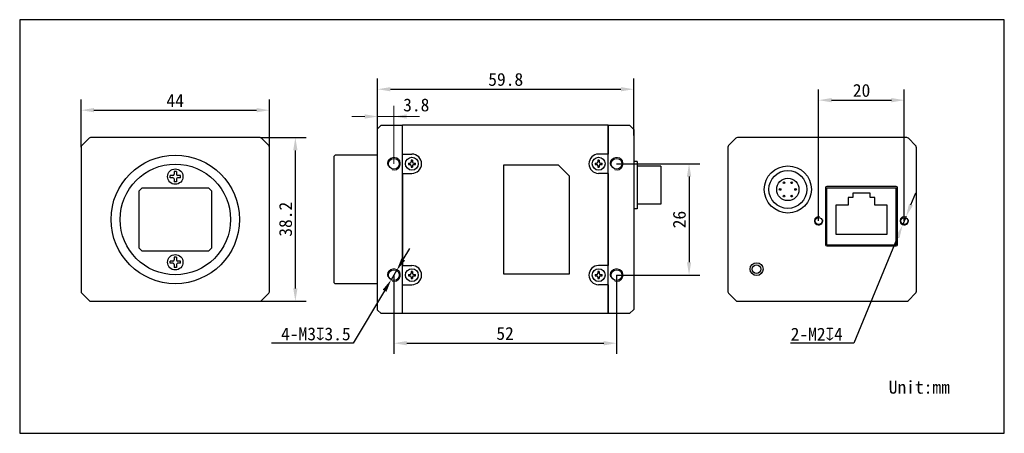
# Model space of a CAD drawing. Header units: millimetres. Extents: x 31 to 261, y 54 to 150.
import ezdxf

# ---------------------------------------------------------------- set-up
doc = ezdxf.new("R2010")
doc.units = ezdxf.units.MM
doc.header["$LTSCALE"] = 16.335
doc.header["$PDMODE"] = 3
doc.header["$PDSIZE"] = 8
doc.layers.get('0').update_dxf_attribs({"linetype": 'CONTINUOUS'})
doc.layers.get('Defpoints').update_dxf_attribs({"linetype": 'CONTINUOUS'})
for name, color, linetype in [('D-01-34-26-0485CONTINUOUS_LINE', 7, 'CONTINUOUS'), ('D-01-34-26-0615CONTINUOUS_LINE', 7, 'CONTINUOUS'), ('D-01-34-26-0616CONTINUOUS_LINE', 7, 'CONTINUOUS'), ('D-01-34-26-0717CONTINUOUS_LINE', 7, 'CONTINUOUS'), ('D-01-35-26-0467CONTINUOUS_LINE', 7, 'CONTINUOUS'), ('D-01-36-26-0032CONTINUOUS_LINE', 7, 'CONTINUOUS'), ('DANGPIANCONTINUOUS_LINE', 7, 'CONTINUOUS'), ('DIMENSIONTEXT', 7, 'CONTINUOUS'), ('HR10A-7R-6PBCONTINUOUS_LINE', 7, 'CONTINUOUS'), ('HR10A-7R-6PBDXF_CONTINUOUS_LINE', 7, 'CONTINUOUS'), ('RJ45-B563S-LEDCONTINUOUS_LINE', 7, 'CONTINUOUS'), ('SC-CM2X3BCONTINUOUS_LINE', 7, 'CONTINUOUS'), ('SC-T1M2X3BCONTINUOUS_LINE', 7, 'CONTINUOUS')]:
    doc.layers.add(name, color=color, linetype=linetype)
doc.layers.add('DIMENSIONDIMENSION', color=7, linetype='CONTINUOUS', lineweight=13)
doc.styles.get("Standard").update_dxf_attribs({"font": 'simfang.ttf'})
doc.dimstyles.new('DIMSTYLE_1', dxfattribs={"dimtxt": 3, "dimasz": 3, "dimexe": 2.5, "dimexo": 0, "dimgap": 0.75, "dimtad": 1, "dimdec": 3, "dimdsep": 46, "dimtxsty": 'STANDARD', "dimblk": '_FILLED', "dimblk1": '_FILLED', "dimblk2": '_FILLED', "dimcen": 0.09, "dimclrt": 3, "dimadec": 0, "dimazin": 0, "dimtp": 0.001, "dimtm": 0.001, "dimtfac": 1, "dimtdec": 3, "dimtofl": 0, "dimtmove": 0, "dimatfit": 3, "dimldrblk": '_FILLED', "dimfxl": 1, "dimtolj": 1, "dimarcsym": 0})
doc.dimstyles.new('DIMSTYLE_2', dxfattribs={"dimtxt": 3, "dimasz": 3, "dimexe": 2.5, "dimexo": 0, "dimtad": 1, "dimdec": 3, "dimdsep": 46, "dimtxsty": 'STANDARD', "dimblk": '_FILLED', "dimblk1": '_FILLED', "dimblk2": '_FILLED', "dimcen": 0.09, "dimclrt": 3, "dimadec": 0, "dimazin": 0, "dimtp": 0.001, "dimtm": 0.001, "dimtfac": 1, "dimtdec": 3, "dimtmove": 0, "dimatfit": 2, "dimldrblk": '_FILLED', "dimfxl": 1, "dimtolj": 1, "dimarcsym": 0})

# ---------------------------------------------------------------- blocks, each defined once
blk = doc.blocks.new('_FILLED')
at = {"color": 0, "linetype": 'ByBlock'}
blk.add_solid([(0, 0), (-1, 0.167), (-1, -0.167)], dxfattribs=at)
blk = doc.blocks.new('*D1')
at = {"layer": 'Defpoints', "color": 0, "transparency": 16777216}
for p in [(87.56, 122.92), (95.81, 122.92), (87.56, 84.72)]:
    blk.add_point(p, dxfattribs=at)
at = {"layer": 'DIMENSIONDIMENSION', "color": 0, "lineweight": -2, "transparency": 16777216}
for p, q in [((87.56, 122.92), (98.31, 122.92)), ((95.81, 87.72), (95.81, 119.92)), ((87.56, 84.72), (98.31, 84.72))]:
    blk.add_line(p, q, dxfattribs=at)
at = {"layer": 'DIMENSIONDIMENSION', "color": 0, "lineweight": -2, "transparency": 16777216, "xscale": 3, "yscale": 3, "zscale": 3}
for p, rotation in [((95.81, 122.92), 90), ((95.81, 84.72), 270)]:
    blk.add_blockref('_FILLED', p, dxfattribs=dict(at, rotation=rotation))
at = {"layer": 'DIMENSIONDIMENSION', "color": 7, "lineweight": 15, "transparency": 16777216, "insert": (92.01, 103.86), "char_height": 3, "attachment_point": 2, "rotation": 90}
blk.add_mtext('\\A1;38.2', dxfattribs=at)
blk = doc.blocks.new('*D2')
at = {"layer": 'Defpoints', "color": 0, "transparency": 16777216}
for p in [(89.77, 129.33), (45.77, 120.71), (89.77, 120.71)]:
    blk.add_point(p, dxfattribs=at)
at = {"layer": 'DIMENSIONDIMENSION', "color": 0, "lineweight": -2, "transparency": 16777216}
for p, q in [((45.77, 120.71), (45.77, 131.83)), ((89.77, 120.71), (89.77, 131.83)), ((48.77, 129.33), (86.77, 129.33))]:
    blk.add_line(p, q, dxfattribs=at)
at = {"layer": 'DIMENSIONDIMENSION', "color": 0, "lineweight": -2, "transparency": 16777216, "xscale": 3, "yscale": 3, "zscale": 3, "rotation": 180}
blk.add_blockref('_FILLED', (45.77, 129.33), dxfattribs=at)
at = {"layer": 'DIMENSIONDIMENSION', "color": 0, "lineweight": -2, "transparency": 16777216, "xscale": 3, "yscale": 3, "zscale": 3}
blk.add_blockref('_FILLED', (89.77, 129.33), dxfattribs=at)
at = {"layer": 'DIMENSIONDIMENSION', "color": 7, "lineweight": 15, "transparency": 16777216, "insert": (67.74, 133.08), "char_height": 3, "attachment_point": 2}
blk.add_mtext('\\A1;44', dxfattribs=at)
blk = doc.blocks.new('*D3')
at = {"layer": 'Defpoints', "color": 0, "transparency": 16777216}
for p in [(174.83, 134.22), (115.03, 123.48), (174.83, 123.41)]:
    blk.add_point(p, dxfattribs=at)
at = {"layer": 'DIMENSIONDIMENSION', "color": 0, "lineweight": -2, "transparency": 16777216}
for p, q in [((115.03, 123.48), (115.03, 136.72)), ((174.83, 123.41), (174.83, 136.72)), ((118.03, 134.22), (171.83, 134.22))]:
    blk.add_line(p, q, dxfattribs=at)
at = {"layer": 'DIMENSIONDIMENSION', "color": 0, "lineweight": -2, "transparency": 16777216, "xscale": 3, "yscale": 3, "zscale": 3, "rotation": 180}
blk.add_blockref('_FILLED', (115.03, 134.22), dxfattribs=at)
at = {"layer": 'DIMENSIONDIMENSION', "color": 0, "lineweight": -2, "transparency": 16777216, "xscale": 3, "yscale": 3, "zscale": 3}
blk.add_blockref('_FILLED', (174.83, 134.22), dxfattribs=at)
at = {"layer": 'DIMENSIONDIMENSION', "color": 7, "lineweight": 15, "transparency": 16777216, "insert": (144.94, 138.02), "char_height": 3, "attachment_point": 2}
blk.add_mtext('\\A1;59.8', dxfattribs=at)
blk = doc.blocks.new('*D5')
at = {"layer": 'Defpoints', "color": 0, "transparency": 16777216}
for p in [(238.03, 131.67), (218.03, 103.47), (238.03, 103.47)]:
    blk.add_point(p, dxfattribs=at)
at = {"layer": 'DIMENSIONDIMENSION', "color": 0, "lineweight": -2, "transparency": 16777216}
for p, q in [((218.03, 103.47), (218.03, 134.17)), ((238.03, 103.47), (238.03, 134.17)), ((221.03, 131.67), (235.03, 131.67))]:
    blk.add_line(p, q, dxfattribs=at)
at = {"layer": 'DIMENSIONDIMENSION', "color": 0, "lineweight": -2, "transparency": 16777216, "xscale": 3, "yscale": 3, "zscale": 3, "rotation": 180}
blk.add_blockref('_FILLED', (218.03, 131.67), dxfattribs=at)
at = {"layer": 'DIMENSIONDIMENSION', "color": 0, "lineweight": -2, "transparency": 16777216, "xscale": 3, "yscale": 3, "zscale": 3}
blk.add_blockref('_FILLED', (238.03, 131.67), dxfattribs=at)
at = {"layer": 'DIMENSIONDIMENSION', "color": 7, "lineweight": 15, "transparency": 16777216, "insert": (228.05, 135.45), "char_height": 3, "attachment_point": 2}
blk.add_mtext('\\A1;20', dxfattribs=at)
blk = doc.blocks.new('*D6')
at = {"layer": 'Defpoints', "color": 0, "transparency": 16777216}
for p in [(170.83, 116.82), (170.83, 90.82), (187.76, 90.82)]:
    blk.add_point(p, dxfattribs=at)
at = {"layer": 'DIMENSIONDIMENSION', "color": 0, "lineweight": -2, "transparency": 16777216}
for p, q in [((170.83, 116.82), (190.26, 116.82)), ((187.76, 113.82), (187.76, 93.82)), ((170.83, 90.82), (190.26, 90.82))]:
    blk.add_line(p, q, dxfattribs=at)
at = {"layer": 'DIMENSIONDIMENSION', "color": 0, "lineweight": -2, "transparency": 16777216, "xscale": 3, "yscale": 3, "zscale": 3}
for p, rotation in [((187.76, 116.82), 90), ((187.76, 90.82), 270)]:
    blk.add_blockref('_FILLED', p, dxfattribs=dict(at, rotation=rotation))
at = {"layer": 'DIMENSIONDIMENSION', "color": 7, "lineweight": 15, "transparency": 16777216, "insert": (183.98, 103.79), "char_height": 3, "attachment_point": 2, "rotation": 90}
blk.add_mtext('\\A1;26', dxfattribs=at)
blk = doc.blocks.new('*D7')
at = {"layer": 'Defpoints', "color": 0, "transparency": 16777216}
for p in [(118.83, 90.82), (170.83, 90.82), (170.83, 74.92)]:
    blk.add_point(p, dxfattribs=at)
at = {"layer": 'DIMENSIONDIMENSION', "color": 0, "lineweight": -2, "transparency": 16777216}
for p, q in [((118.83, 90.82), (118.83, 72.42)), ((170.83, 90.82), (170.83, 72.42)), ((121.83, 74.92), (167.83, 74.92))]:
    blk.add_line(p, q, dxfattribs=at)
at = {"layer": 'DIMENSIONDIMENSION', "color": 0, "lineweight": -2, "transparency": 16777216, "xscale": 3, "yscale": 3, "zscale": 3, "rotation": 180}
blk.add_blockref('_FILLED', (118.83, 74.92), dxfattribs=at)
at = {"layer": 'DIMENSIONDIMENSION', "color": 0, "lineweight": -2, "transparency": 16777216, "xscale": 3, "yscale": 3, "zscale": 3}
blk.add_blockref('_FILLED', (170.83, 74.92), dxfattribs=at)
at = {"layer": 'DIMENSIONDIMENSION', "color": 7, "lineweight": 15, "transparency": 16777216, "insert": (144.79, 78.7), "char_height": 3, "attachment_point": 2}
blk.add_mtext('\\A1;52', dxfattribs=at)
blk = doc.blocks.new('*D8')
at = {"layer": 'Defpoints', "color": 0, "transparency": 16777216}
for p in [(118.19, 89.75), (119.47, 91.89)]:
    blk.add_point(p, dxfattribs=at)
at = {"layer": 'DIMENSIONDIMENSION', "color": 0, "lineweight": -2, "transparency": 16777216}
for p, q in [((121.01, 94.47), (122.54, 97.05)), ((119.47, 91.89), (118.19, 89.75)), ((116.66, 87.17), (109.35, 74.92)), ((109.35, 74.92), (90.22, 74.92))]:
    blk.add_line(p, q, dxfattribs=at)
at = {"layer": 'DIMENSIONDIMENSION', "color": 0, "lineweight": -2, "transparency": 16777216, "xscale": 3, "yscale": 3, "zscale": 3}
for p, rotation in [((119.47, 91.89), 239.198517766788), ((118.19, 89.75), 59.19851776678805)]:
    blk.add_blockref('_FILLED', p, dxfattribs=dict(at, rotation=rotation))
at = {"layer": 'DIMENSIONDIMENSION', "color": 7, "lineweight": 15, "transparency": 16777216, "insert": (108.73, 78.59), "char_height": 3, "attachment_point": 3}
blk.add_mtext('\\A1;4-M3{\\Fgdt|c134;x}3.5', dxfattribs=at)
blk = doc.blocks.new('*D9')
at = {"layer": 'Defpoints', "color": 0, "transparency": 16777216}
for p in [(238.45, 104.49), (237.61, 102.45)]:
    blk.add_point(p, dxfattribs=at)
at = {"layer": 'DIMENSIONDIMENSION', "color": 0, "lineweight": -2, "transparency": 16777216}
for p, q in [((239.59, 107.26), (240.73, 110.04)), ((238.45, 104.49), (237.61, 102.45)), ((236.47, 99.68), (226.28, 74.92)), ((226.28, 74.92), (211.49, 74.92))]:
    blk.add_line(p, q, dxfattribs=at)
at = {"layer": 'DIMENSIONDIMENSION', "color": 0, "lineweight": -2, "transparency": 16777216, "xscale": 3, "yscale": 3, "zscale": 3}
for p, rotation in [((238.45, 104.49), 247.6374990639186), ((237.61, 102.45), 67.63749906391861)]:
    blk.add_blockref('_FILLED', p, dxfattribs=dict(at, rotation=rotation))
at = {"layer": 'DIMENSIONDIMENSION', "color": 7, "lineweight": 15, "transparency": 16777216, "insert": (211.49, 78.54), "char_height": 3, "attachment_point": 1}
blk.add_mtext('\\A1;2-M2{\\Fgdt|c134;x}4', dxfattribs=at)

msp = doc.modelspace()

# ---------------------------------------------------------------- linework, layer by layer
for p, q in [((31.428, 150.4563), (31.428, 53.8843)), ((261.3882, 150.4563), (31.428, 150.4563)), ((261.3882, 53.8843), (261.3882, 150.4563)), ((31.428, 53.8843), (261.3882, 53.8843))]:
    msp.add_line(p, q)
at = {"color": 8, "lineweight": 15}
for p, q in [((115.0318, 116.4649), (115.0318, 130.3528)), ((118.8318, 116.8208), (118.8318, 130.3528)), ((112.0318, 127.8528), (109.0318, 127.8528)), ((115.0318, 127.8528), (124.8318, 127.8528))]:
    msp.add_line(p, q, dxfattribs=at)
at = {"lineweight": 30}
for p, q in [((179.7318, 116.2458), (176.6318, 116.2458)), ((179.7318, 107.3958), (176.6318, 107.3958))]:
    msp.add_line(p, q, dxfattribs=at)
at = {"layer": 'D-01-34-26-0485CONTINUOUS_LINE', "color": 8, "linetype": 'Continuous', "lineweight": 15}
for centre in [(218.0265, 103.4708), (238.0265, 103.4708)]:
    msp.add_arc(centre, 1, 75, 15, dxfattribs=at)
at = {"layer": 'D-01-34-26-0615CONTINUOUS_LINE', "color": 7, "lineweight": 30}
for p, q in [((168.8318, 125.8208), (173.8318, 125.8208)), ((168.8318, 81.8208), (168.8318, 125.8188)), ((173.8318, 125.8208), (174.8318, 124.8208)), ((174.8318, 124.8208), (174.8318, 82.8208)), ((198.6842, 122.7743), (196.9771, 121.0672)), ((238.6235, 122.9208), (199.0378, 122.9208)), ((240.6842, 121.0672), (238.9771, 122.7743)), ((196.8307, 120.7137), (196.8307, 86.9279)), ((240.8307, 120.7137), (240.8307, 86.9279)), ((219.6307, 111.2208), (219.6307, 97.9208)), ((236.1307, 111.5208), (219.9307, 111.5208)), ((236.4307, 97.9208), (236.4307, 111.2208)), ((219.9307, 97.6208), (236.1307, 97.6208)), ((196.9771, 86.5743), (198.6842, 84.8672)), ((238.9771, 84.8672), (240.6842, 86.5743)), ((173.8318, 81.8208), (174.8318, 82.8208)), ((199.0378, 84.7208), (238.6235, 84.7208)), ((173.8318, 81.8208), (168.8318, 81.8208))]:
    msp.add_line(p, q, dxfattribs=at)
for centre, radius in [((170.8318, 116.8208), 1.25), ((218.0265, 103.4708), 0.8), ((238.0265, 103.4708), 0.8), ((170.8318, 90.8208), 1.25), ((203.5307, 92.2208), 1.5)]:
    msp.add_circle(centre, radius, dxfattribs=at)
for centre, radius, start, end in [((199.0378, 122.4208), 0.5, 90, 135), ((238.6235, 122.4208), 0.5, 45, 90), ((197.3307, 120.7137), 0.5, 135, 180), ((240.3307, 120.7137), 0.5, 0, 45), ((219.9307, 111.2208), 0.3, 90, 180), ((236.1307, 111.2208), 0.3, 0, 90), ((219.9307, 97.9208), 0.3, 180, 270), ((236.1307, 97.9208), 0.3, 270, 0), ((197.3307, 86.9279), 0.5, 180, 225), ((240.3307, 86.9279), 0.5, 315, 0), ((199.0378, 85.2208), 0.5, 225, 270), ((238.6235, 85.2208), 0.5, 270, 315)]:
    msp.add_arc(centre, radius, start, end, dxfattribs=at)
at = {"layer": 'D-01-34-26-0616CONTINUOUS_LINE', "color": 7, "lineweight": 30}
for p, q in [((115.8454, 125.8208), (115.0318, 125.0072)), ((115.0318, 82.6344), (115.0318, 125.0072)), ((115.8454, 125.8208), (120.8318, 125.8208)), ((120.8318, 81.8208), (120.8318, 125.8208)), ((47.6218, 122.7743), (45.9147, 121.0672)), ((87.5612, 122.9208), (47.9754, 122.9208)), ((89.6218, 121.0672), (87.9147, 122.7743)), ((45.7683, 120.7137), (45.7683, 86.9279)), ((89.7683, 86.9279), (89.7683, 120.7137)), ((104.8918, 118.6208), (105.0918, 118.8208)), ((104.8918, 89.0208), (104.8918, 118.6208)), ((115.0318, 118.8208), (105.0918, 118.8208)), ((104.8918, 89.0208), (105.0918, 88.8208)), ((115.0318, 88.8208), (105.0918, 88.8208)), ((45.9147, 86.5743), (47.6218, 84.8672)), ((87.9147, 84.8672), (89.6218, 86.5743)), ((47.9754, 84.7208), (87.5612, 84.7208)), ((115.0318, 82.6344), (115.8454, 81.8208)), ((120.8318, 81.8208), (115.8454, 81.8208))]:
    msp.add_line(p, q, dxfattribs=at)
for centre, radius in [((67.7683, 103.8208), 15), ((118.8318, 116.8208), 1.25), ((67.7683, 103.8208), 12.9), ((118.8318, 90.8208), 1.25)]:
    msp.add_circle(centre, radius, dxfattribs=at)
for centre, start, end in [((47.9754, 122.4208), 90, 135), ((87.5612, 122.4208), 45, 90), ((46.2683, 120.7137), 135, 180), ((89.2683, 120.7137), 0, 45), ((46.2683, 86.9279), 180, 225), ((89.2683, 86.9279), 315, 0), ((47.9754, 85.2208), 225, 270), ((87.5612, 85.2208), 270, 315)]:
    msp.add_arc(centre, 0.5, start, end, dxfattribs=at)
at = {"layer": 'D-01-34-26-0717CONTINUOUS_LINE', "color": 8, "linetype": 'Continuous', "lineweight": 15}
for centre in [(118.8318, 116.8208), (170.8318, 116.8208), (118.8318, 90.8208), (170.8318, 90.8208)]:
    msp.add_arc(centre, 1.5, 255, 195, dxfattribs=at)
at = {"layer": 'D-01-35-26-0467CONTINUOUS_LINE', "color": 9, "lineweight": 30}
msp.add_circle((203.5307, 92.2208), 1.0102, dxfattribs=at)
at = {"layer": 'D-01-36-26-0032CONTINUOUS_LINE', "color": 7, "lineweight": 30}
for p, q in [((168.8318, 125.8208), (120.8318, 125.8208)), ((120.8318, 119.0708), (120.8318, 125.8188)), ((168.8318, 125.8208), (168.8318, 119.0708)), ((120.8318, 119.0708), (123.0318, 119.0708)), ((168.8318, 119.0708), (166.6318, 119.0708)), ((144.4318, 116.5208), (144.4318, 91.1208)), ((157.2318, 116.5208), (144.4318, 116.5208)), ((157.2318, 116.5208), (159.8318, 113.9208)), ((120.8318, 114.5708), (120.8318, 93.0708)), ((120.8318, 114.5708), (123.0318, 114.5708)), ((159.8318, 91.1208), (159.8318, 113.9208)), ((168.8318, 114.5708), (166.6318, 114.5708)), ((168.8318, 114.5708), (168.8318, 93.0708)), ((120.8318, 93.0708), (123.0318, 93.0708)), ((168.8318, 93.0708), (166.6318, 93.0708)), ((144.4318, 91.1208), (159.8318, 91.1208)), ((120.8318, 88.5708), (123.0318, 88.5708)), ((120.8318, 81.8208), (120.8318, 88.5708)), ((168.8318, 88.5708), (166.6318, 88.5708)), ((168.8318, 88.5708), (168.8318, 81.8208)), ((168.8318, 81.8208), (120.8318, 81.8208))]:
    msp.add_line(p, q, dxfattribs=at)
for centre, start, end in [((123.0318, 116.8208), 270, 90), ((166.6318, 116.8208), 90, 270), ((123.0318, 90.8208), 270, 90), ((166.6318, 90.8208), 90, 270)]:
    msp.add_arc(centre, 2.25, start, end, dxfattribs=at)
at = {"layer": 'DANGPIANCONTINUOUS_LINE', "color": 7, "lineweight": 30}
for p, q in [((59.2183, 110.4208), (59.9183, 111.1208)), ((59.2183, 110.4208), (59.2183, 97.2208)), ((75.6183, 111.1208), (59.9183, 111.1208)), ((75.6183, 111.1208), (76.3183, 110.4208)), ((76.3183, 97.2208), (76.3183, 110.4208)), ((59.9183, 96.5208), (59.2183, 97.2208)), ((76.3183, 97.2208), (75.6183, 96.5208)), ((59.9183, 96.5208), (75.6183, 96.5208))]:
    msp.add_line(p, q, dxfattribs=at)
at = {"layer": 'HR10A-7R-6PBCONTINUOUS_LINE', "color": 7, "lineweight": 30}
for p, q in [((175.6318, 117.3208), (174.8318, 117.3208)), ((175.6318, 117.3208), (175.6318, 106.3208)), ((176.6318, 116.2458), (175.6318, 116.2458)), ((181.1318, 116.2458), (179.7318, 116.2458)), ((181.1318, 116.2458), (181.1318, 107.3958)), ((175.6318, 106.3208), (174.8318, 106.3208)), ((176.6318, 107.3958), (175.6318, 107.3958)), ((181.1318, 107.3958), (179.7318, 107.3958))]:
    msp.add_line(p, q, dxfattribs=at)
at = {"layer": 'HR10A-7R-6PBDXF_CONTINUOUS_LINE', "color": 7, "linetype": 'Continuous', "lineweight": 30}
for centre, radius in [((210.8307, 110.8208), 5.5), ((210.8307, 110.8208), 4.425), ((210.8307, 110.8208), 2.6), ((209.0307, 110.8208), 0.2), ((209.9307, 112.3808), 0.2), ((211.7307, 112.3808), 0.2), ((212.6307, 110.8208), 0.2), ((209.9307, 109.2608), 0.2), ((211.7307, 109.2608), 0.2)]:
    msp.add_circle(centre, radius, dxfattribs=at)
at = {"layer": 'RJ45-B563S-LEDCONTINUOUS_LINE', "color": 7, "lineweight": 30}
for p, q in [((219.9016, 97.9208), (219.9016, 111.1708)), ((219.9016, 111.1708), (236.1516, 111.1708)), ((236.1516, 97.9208), (236.1516, 111.1708)), ((224.9266, 108.9708), (224.9266, 107.1708)), ((226.0266, 108.9708), (224.9266, 108.9708)), ((226.0266, 109.9708), (226.0266, 108.9708)), ((230.0266, 109.9708), (226.0266, 109.9708)), ((230.0266, 108.9708), (230.0266, 109.9708)), ((231.1266, 108.9708), (230.0266, 108.9708)), ((231.1266, 107.1708), (231.1266, 108.9708)), ((222.0266, 107.1708), (222.0266, 100.3708)), ((224.9266, 107.1708), (222.0266, 107.1708)), ((234.0266, 107.1708), (231.1266, 107.1708)), ((234.0266, 100.3708), (234.0266, 107.1708)), ((222.0266, 100.3708), (234.0266, 100.3708)), ((219.9016, 97.9208), (236.1516, 97.9208))]:
    msp.add_line(p, q, dxfattribs=at)
at = {"layer": 'SC-CM2X3BCONTINUOUS_LINE', "color": 7, "lineweight": 30}
for p, q in [((67.5183, 115.0208), (67.5183, 114.3708)), ((68.0183, 115.0208), (67.5183, 115.0208)), ((68.0183, 115.0208), (68.0183, 114.3708)), ((66.5683, 113.5708), (66.5683, 114.0708)), ((67.2183, 114.0708), (66.5683, 114.0708)), ((67.2183, 113.5708), (66.5683, 113.5708)), ((67.5183, 113.2708), (67.5183, 112.6208)), ((68.0183, 113.2708), (68.0183, 112.6208)), ((68.9683, 114.0708), (68.3183, 114.0708)), ((68.9683, 113.5708), (68.3183, 113.5708)), ((68.9683, 113.5708), (68.9683, 114.0708)), ((68.0183, 112.6208), (67.5183, 112.6208)), ((67.5183, 95.0208), (67.5183, 94.3708)), ((68.0183, 95.0208), (67.5183, 95.0208)), ((68.0183, 95.0208), (68.0183, 94.3708)), ((66.5683, 93.5708), (66.5683, 94.0708)), ((67.2183, 94.0708), (66.5683, 94.0708)), ((67.2183, 93.5708), (66.5683, 93.5708)), ((67.5183, 93.2708), (67.5183, 92.6208)), ((68.0183, 92.6208), (67.5183, 92.6208)), ((68.0183, 93.2708), (68.0183, 92.6208)), ((68.9683, 94.0708), (68.3183, 94.0708)), ((68.9683, 93.5708), (68.3183, 93.5708)), ((68.9683, 93.5708), (68.9683, 94.0708))]:
    msp.add_line(p, q, dxfattribs=at)
for centre in [(67.7683, 113.8208), (67.7683, 93.8208)]:
    msp.add_circle(centre, 1.8, dxfattribs=at)
for centre, start, end in [((67.2183, 114.3708), 270, 0), ((67.2183, 113.2708), 0, 90), ((68.3183, 114.3708), 180, 270), ((68.3183, 113.2708), 90, 180), ((67.2183, 94.3708), 270, 0), ((68.3183, 94.3708), 180, 270), ((67.2183, 93.2708), 0, 90), ((68.3183, 93.2708), 90, 180)]:
    msp.add_arc(centre, 0.3, start, end, dxfattribs=at)
at = {"layer": 'SC-T1M2X3BCONTINUOUS_LINE', "color": 7, "lineweight": 30}
for p, q in [((122.8818, 117.6284), (122.8818, 117.2708)), ((123.1818, 117.6284), (123.1818, 117.2708)), ((166.4818, 117.6284), (166.4818, 117.2708)), ((166.7818, 117.6284), (166.7818, 117.2708)), ((122.2242, 116.9708), (122.5818, 116.9708)), ((122.2242, 116.6708), (122.5818, 116.6708)), ((122.8818, 116.3708), (122.8818, 116.0131)), ((123.1818, 116.3708), (123.1818, 116.0131)), ((123.4818, 116.9708), (123.8395, 116.9708)), ((123.4818, 116.6708), (123.8395, 116.6708)), ((165.8242, 116.9708), (166.1818, 116.9708)), ((165.8242, 116.6708), (166.1818, 116.6708)), ((166.4818, 116.3708), (166.4818, 116.0131)), ((166.7818, 116.3708), (166.7818, 116.0131)), ((167.0818, 116.9708), (167.4395, 116.9708)), ((167.0818, 116.6708), (167.4395, 116.6708)), ((122.2242, 90.9708), (122.5818, 90.9708)), ((122.2242, 90.6708), (122.5818, 90.6708)), ((122.8818, 91.6284), (122.8818, 91.2708)), ((122.8818, 90.3708), (122.8818, 90.0131)), ((123.1818, 91.6284), (123.1818, 91.2708)), ((123.1818, 90.3708), (123.1818, 90.0131)), ((123.4818, 90.9708), (123.8395, 90.9708)), ((123.4818, 90.6708), (123.8395, 90.6708)), ((165.8242, 90.9708), (166.1818, 90.9708)), ((165.8242, 90.6708), (166.1818, 90.6708)), ((166.4818, 91.6284), (166.4818, 91.2708)), ((166.4818, 90.3708), (166.4818, 90.0131)), ((166.7818, 91.6284), (166.7818, 91.2708)), ((166.7818, 90.3708), (166.7818, 90.0131)), ((167.0818, 90.9708), (167.4395, 90.9708)), ((167.0818, 90.6708), (167.4395, 90.6708))]:
    msp.add_line(p, q, dxfattribs=at)
for centre in [(123.0318, 116.8208), (166.6318, 116.8208), (123.0318, 90.8208), (166.6318, 90.8208)]:
    msp.add_circle(centre, 1.5, dxfattribs=at)
for centre, radius, start, end in [((123.0318, 113.2119), 4.4191, 88.054819, 91.945181), ((166.6318, 113.2119), 4.4191, 88.054819, 91.945181), ((126.6398, 116.8208), 4.4182, 178.054608, 181.945392), ((122.5818, 117.2708), 0.3, 270, 360), ((122.5818, 116.3708), 0.3, 0, 90), ((123.0318, 120.4297), 4.4191, 268.054819, 271.945181), ((123.4818, 117.2708), 0.3, 180, 270), ((123.4818, 116.3708), 0.3, 90, 180), ((119.4239, 116.8208), 4.4182, 358.054608, 1.945392), ((170.2398, 116.8208), 4.4182, 178.054608, 181.945392), ((166.1818, 117.2708), 0.3, 270, 360), ((166.1818, 116.3708), 0.3, 0, 90), ((166.6318, 120.4297), 4.4191, 268.054819, 271.945181), ((167.0818, 117.2708), 0.3, 180, 270), ((167.0818, 116.3708), 0.3, 90, 180), ((163.0239, 116.8208), 4.4182, 358.054608, 1.945392), ((126.6398, 90.8208), 4.4182, 178.054608, 181.945392), ((122.5818, 91.2708), 0.3, 270, 360), ((122.5818, 90.3708), 0.3, 0, 90), ((123.0318, 87.2119), 4.4191, 88.054819, 91.945181), ((123.0318, 94.4297), 4.4191, 268.054819, 271.945181), ((123.4818, 91.2708), 0.3, 180, 270), ((123.4818, 90.3708), 0.3, 90, 180), ((119.4239, 90.8208), 4.4182, 358.054608, 1.945392), ((170.2398, 90.8208), 4.4182, 178.054608, 181.945392), ((166.1818, 91.2708), 0.3, 270, 360), ((166.1818, 90.3708), 0.3, 0, 90), ((166.6318, 87.2119), 4.4191, 88.054819, 91.945181), ((166.6318, 94.4297), 4.4191, 268.054819, 271.945181), ((167.0818, 91.2708), 0.3, 180, 270), ((167.0818, 90.3708), 0.3, 90, 180), ((163.0239, 90.8208), 4.4182, 358.054608, 1.945392)]:
    msp.add_arc(centre, radius, start, end, dxfattribs=at)

# ---------------------------------------------------------------- block references
at = {"color": 8, "lineweight": 15, "xscale": 3, "yscale": 3, "zscale": 3}
msp.add_blockref('_FILLED', (115.0318, 127.8528), dxfattribs=at)
at = {"color": 8, "lineweight": 15, "xscale": 3, "yscale": 3, "zscale": 3, "rotation": 180}
msp.add_blockref('_FILLED', (118.8318, 127.8528), dxfattribs=at)

# ---------------------------------------------------------------- texts
at = {"lineweight": 15, "insert": (124.0499, 130.5312), "char_height": 3, "attachment_point": 5}
msp.add_mtext('\\A1;3.8', dxfattribs=at)
at = {"layer": 'DIMENSIONTEXT', "color": 7, "insert": (234.3942, 66.1392), "char_height": 3, "width": 15.421875, "attachment_point": 1, "line_spacing_factor": 0.9}
msp.add_mtext('Unit:mm', dxfattribs=at)

# ---------------------------------------------------------------- dimensions: what is measured, and where the dimension line sits
at = {"layer": 'DIMENSIONDIMENSION', "color": 8, "lineweight": 15}
for base, p1, p2, picture, middle in [((174.8318, 134.2161), (115.0318, 123.4838), (174.8318, 123.4066), '*D3', (144.9409, 134.2161)), ((238.0265, 131.6679), (218.0265, 103.4708), (238.0265, 103.4708), '*D5', (228.0529, 131.6679)), ((89.7683, 129.3282), (45.7683, 120.7137), (89.7683, 120.7137), '*D2', (67.736, 129.3282)), ((170.8318, 74.9178), (118.8318, 90.8208), (170.8318, 90.8208), '*D7', (144.7937, 74.9178))]:
    dim = msp.add_linear_dim(base=base, p1=p1, p2=p2, dimstyle='DIMSTYLE_1', override={"dimclrt": 7}, dxfattribs=at)
    dim.commit()
    dim.dimension.update_dxf_attribs({"geometry": picture, "text_midpoint": middle, "dimtype": 160})
for base, p1, p2, angle, picture, middle in [((95.8092, 122.9208), (87.5612, 84.7208), (87.5612, 122.9208), 90, '*D1', (95.8092, 103.8647)), ((187.7636, 90.8208), (170.8318, 116.8208), (170.8318, 90.8208), 270, '*D6', (187.7636, 103.7944))]:
    dim = msp.add_linear_dim(base=base, p1=p1, p2=p2, angle=angle, dimstyle='DIMSTYLE_1', override={"dimclrt": 7}, dxfattribs=at)
    dim.commit()
    dim.dimension.update_dxf_attribs({"geometry": picture, "text_midpoint": middle, "dimtype": 160})
for p1, p2, text, picture, middle in [((238.445, 104.4881), (237.608, 102.4535), '2-M2{\\Fgdt|c134;x}4', '*D9', (218.5718, 74.9178)), ((119.4719, 91.8945), (118.1917, 89.7471), '4-M3{\\Fgdt|c134;x}3.5', '*D8', (99.4748, 74.9178))]:
    dim = msp.add_diameter_dim_2p(p1=p1, p2=p2, text=text, dimstyle='DIMSTYLE_2', override={"dimtih": 1, "dimtoh": 1, "dimpost": '<>', "dimclrt": 7}, dxfattribs=at)
    dim.commit()
    dim.dimension.update_dxf_attribs({"geometry": picture, "text_midpoint": middle, "dimtype": 163})

doc.saveas('drawing.dxf')
